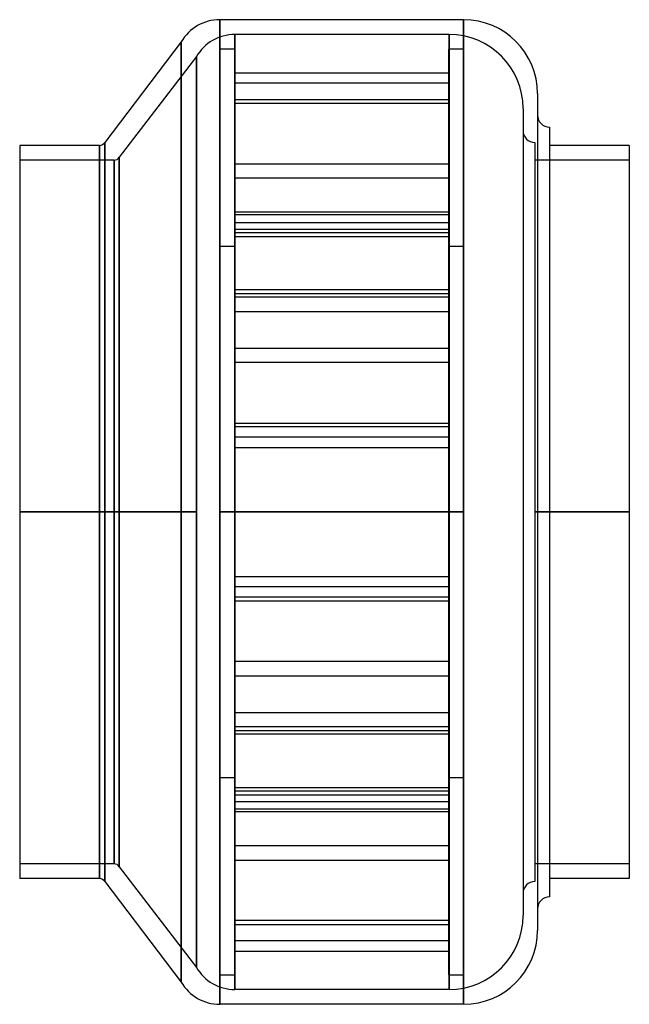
# Model space of a CAD drawing. Header units: millimetres. Extents: x -103 to 103, y -166 to 166.
import ezdxf

# ---------------------------------------------------------------- set-up
doc = ezdxf.new("R2010")
doc.units = ezdxf.units.MM
doc.layers.add('MAIN-1', color=7, linetype='Continuous')
doc.layers.add('MAIN-2', color=7, linetype='Continuous')

msp = doc.modelspace()

# ---------------------------------------------------------------- linework, layer by layer
at = {"layer": 'MAIN-1'}
for p, q in [((-35.4, 166.5), (-35.4, 0)), ((47, 166.5), (-35.4, 166.5)), ((47, 166.5), (47, 0)), ((-48.39, 159), (-74.27, 125)), ((-48.39, 159), (-48.39, 0)), ((72, 141.5), (72, -141.5)), ((76, 130.2), (76, -130.2)), ((-103, 124), (-103, 0)), ((-76, 124), (-103, 124)), ((-76, 124), (-76, 0)), ((-74.27, 125), (-74.27, 0)), ((103, 124), (76, 124)), ((103, 124), (103, 0)), ((-103, 0), (-103, -124)), ((-76, 0), (-103, 0)), ((-76, 0), (-76, -124)), ((-48.39, 0), (-74.27, 0)), ((-74.27, 0), (-74.27, -125)), ((-48.39, 0), (-48.39, -159)), ((0, 0), (-35.4, 0)), ((-35.4, 0), (-35.4, -166.5)), ((47, 0), (0, 0)), ((47, 0), (47, -166.5)), ((103, 0), (76, 0)), ((103, 0), (103, -124)), ((-76, -124), (-103, -124)), ((-74.27, -125), (-48.39, -159)), ((103, -124), (76, -124)), ((47, -166.5), (-35.4, -166.5))]:
    msp.add_line(p, q, dxfattribs=at)
for centre, radius, start, end in [((-35.4, 151.5), 15, 90, 150), ((47, 141.5), 25, 0, 90), ((76, 134.2), 4, 180, 270), ((-76, 126), 2, 270, 330), ((0, 0), 0.001, 0, 180), ((0, 0), 0.001, 180, 0), ((-76, -126), 2, 30, 90), ((76, -134.2), 4, 90, 180), ((47, -141.5), 25, 270, 0), ((-35.4, -151.5), 15, 210, 270)]:
    msp.add_arc(centre, radius, start, end, dxfattribs=at)
at = {"layer": 'MAIN-2'}
for p, q in [((-35.4, 0), (-35.4, 166.5)), ((47, 0), (47, 166.5)), ((-30.3, 0), (-30.3, 161.5)), ((-30.3, 161.5), (-30.3, 0)), ((42.1, 161.5), (-30.3, 161.5)), ((42.1, 0), (42.1, 161.5)), ((42.1, 161.5), (42.1, 0)), ((-48.39, 0), (-48.39, 159)), ((-43.29, 154), (-69.37, 120)), ((-43.29, 0), (-43.29, 154)), ((-43.29, 154), (-43.29, 0)), ((-30.4, 156.5), (-35.4, 156.5)), ((-35.4, -156.5), (-35.4, 156.5)), ((-30.4, 156.5), (-30.4, -156.5)), ((47, 156.5), (42, 156.5)), ((42, -156.5), (42, 156.5)), ((47, 156.5), (47, -156.5)), ((-30.4, 148.51), (42, 148.51)), ((42, 144.98), (-30.4, 144.98)), ((-30.4, 139.51), (42, 139.51)), ((42, 138.21), (-30.4, 138.21)), ((67.1, 136.5), (67.1, -136.5)), ((-76, 0), (-76, 124)), ((-74.27, 0), (-74.27, 125)), ((71.1, 124.95), (71.1, -124.95)), ((-69.37, 0), (-69.37, 120)), ((-69.37, 120), (-69.37, 0)), ((-71.1, 119), (-103, 119)), ((-71.1, 119), (-71.1, 0)), ((-71.1, 0), (-71.1, 119)), ((-30.4, 117.73), (42, 117.73)), ((103, 119), (71.1, 119)), ((42, 112.9), (-30.4, 112.9)), ((42, 101.42), (-30.4, 101.42)), ((42, 100.49), (-30.4, 100.49)), ((-30.4, 97.89), (42, 97.89)), ((-30.4, 95.66), (42, 95.66)), ((42, 94.41), (-30.4, 94.41)), ((-30.4, 93.12), (42, 93.12)), ((-35.4, 89.9), (-30.4, 89.9)), ((42, 89.9), (47, 89.9)), ((42, 75.18), (-30.4, 75.18)), ((-30.4, 73.88), (42, 73.88)), ((42, 72.63), (-30.4, 72.63)), ((-30.4, 67.8), (42, 67.8)), ((-30.4, 55.4), (42, 55.4)), ((42, 50.57), (-30.4, 50.57)), ((-30.4, 30.08), (42, 30.08)), ((42, 28.79), (-30.4, 28.79)), ((42, 25.31), (-30.4, 25.31)), ((-30.4, 21.78), (42, 21.78)), ((-30.4, 21.78), (42, 21.78)), ((-103, 0), (-71.1, 0)), ((-71.1, 0), (-71.1, -119)), ((-69.37, 0), (-43.29, 0)), ((-69.37, 0), (-69.37, -120)), ((-43.29, 0), (-43.29, -154)), ((-30.3, 0), (0, 0)), ((-30.3, 0), (-30.3, -161.5)), ((0, 0), (42.1, 0)), ((0, 0), (0, 0)), ((0, 0), (0, 0)), ((0, 0), (0, 0)), ((0, 0), (0, 0)), ((42.1, 0), (42.1, -161.5)), ((71.1, 0), (103, 0)), ((-103, 0), (-76, 0)), ((-71.1, 0), (-103, 0)), ((-76, -124), (-76, 0)), ((-74.27, 0), (-48.39, 0)), ((-74.27, -125), (-74.27, 0)), ((-71.1, -119), (-71.1, 0)), ((-43.29, 0), (-69.37, 0)), ((-69.37, -120), (-69.37, 0)), ((-48.39, -159), (-48.39, 0)), ((-43.29, -154), (-43.29, 0)), ((-35.4, 0), (47, 0)), ((-35.4, -166.5), (-35.4, 0)), ((-30.3, -161.5), (-30.3, 0)), ((0, 0), (-30.3, 0)), ((42.1, 0), (0, 0)), ((0, 0), (0, 0)), ((0, 0), (0, 0)), ((0, 0), (0, 0)), ((0, 0), (0, 0)), ((42.1, -161.5), (42.1, 0)), ((47, -166.5), (47, 0)), ((103, 0), (71.1, 0)), ((76, 0), (103, 0)), ((-30.4, -21.78), (42, -21.78)), ((-30.4, -21.78), (42, -21.78)), ((42, -25.31), (-30.4, -25.31)), ((42, -25.31), (-30.4, -25.31)), ((42, -28.79), (-30.4, -28.79)), ((-30.4, -30.08), (42, -30.08)), ((42, -50.57), (-30.4, -50.57)), ((-30.4, -55.4), (42, -55.4)), ((-30.4, -67.8), (42, -67.8)), ((42, -72.63), (-30.4, -72.63)), ((-30.4, -73.88), (42, -73.88)), ((42, -75.18), (-30.4, -75.18)), ((-30.4, -89.9), (-35.4, -89.9)), ((47, -89.9), (42, -89.9)), ((-30.4, -93.12), (42, -93.12)), ((42, -94.41), (-30.4, -94.41)), ((-30.4, -95.66), (42, -95.66)), ((-30.4, -97.89), (42, -97.89)), ((42, -100.49), (-30.4, -100.49)), ((42, -101.42), (-30.4, -101.42)), ((42, -112.9), (-30.4, -112.9)), ((-71.1, -119), (-103, -119)), ((-30.4, -117.73), (42, -117.73)), ((103, -119), (71.1, -119)), ((-69.37, -120), (-43.29, -154)), ((42, -138.21), (-30.4, -138.21)), ((-30.4, -139.51), (42, -139.51)), ((42, -144.98), (-30.4, -144.98)), ((-30.4, -148.51), (42, -148.51)), ((-35.4, -156.5), (-30.4, -156.5)), ((42, -156.5), (47, -156.5)), ((42.1, -161.5), (-30.3, -161.5))]:
    msp.add_line(p, q, dxfattribs=at)
for centre, radius, start, end in [((-30.3, 146.5), 15, 90, 150), ((42.1, 136.5), 25, 0, 90), ((71.1, 128.95), 4, 180, 270), ((-71.1, 121), 2, 270, 330), ((-71.1, -121), 2, 30, 90), ((71.1, -128.95), 4, 90, 180), ((42.1, -136.5), 25, 270, 0), ((-30.3, -146.5), 15, 210, 270)]:
    msp.add_arc(centre, radius, start, end, dxfattribs=at)

doc.saveas('drawing.dxf')
